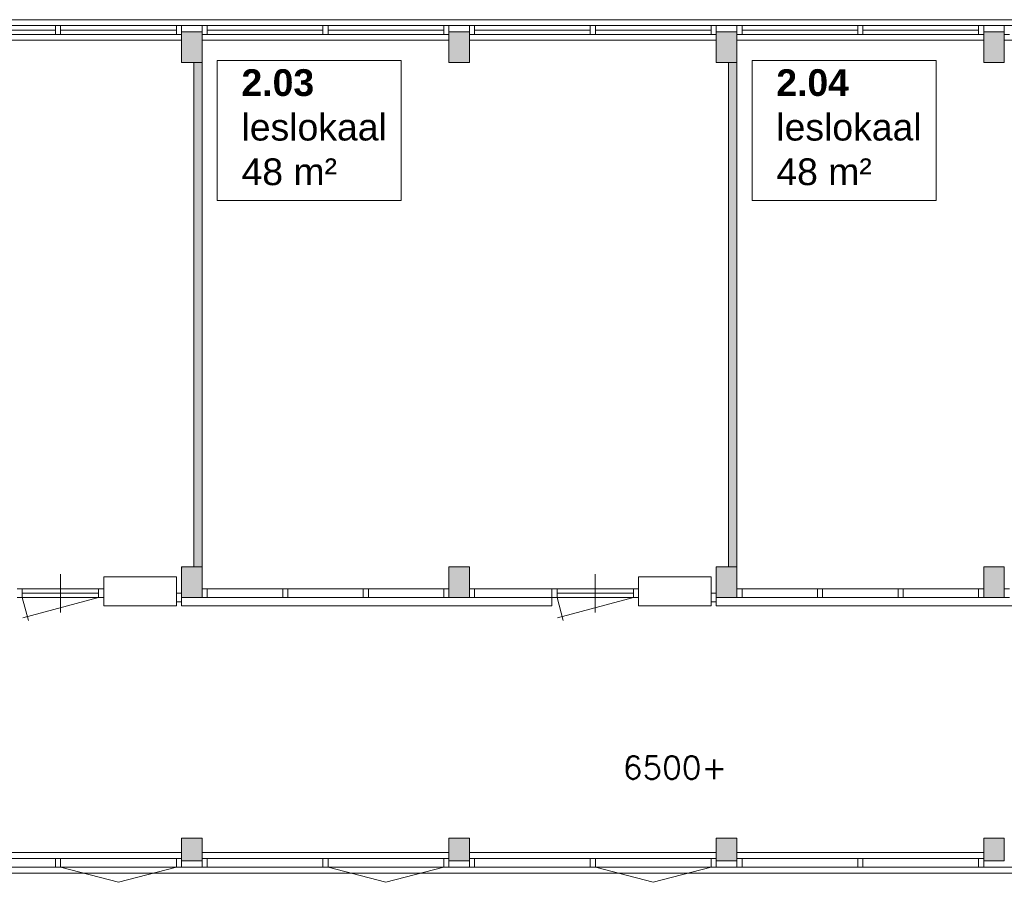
# Model space of a CAD drawing. Header units: millimetres. Extents: x 755778 to 1537169, y 90093 to 392038.
# Tile 94 of 134: x 1077323 to 1090211, y 348449 to 359738. Entities that reach past the tile are written whole.
import ezdxf

# ---------------------------------------------------------------- set-up
doc = ezdxf.new("R2010")
doc.units = ezdxf.units.MM
doc.layers.add('NIV 2HB', color=7, linetype='Continuous', lineweight=0)
doc.layers.add('RUIMTEnr', color=7, linetype='Continuous', lineweight=5)
doc.styles.add('ROMANS', font='romans.shx')
doc.styles.get("Standard").update_dxf_attribs({"font": 'arial.ttf'})

msp = doc.modelspace()

# ---------------------------------------------------------------- hatches: boundary and pattern name
at = {"layer": 'NIV 2HB', "lineweight": 5, "true_color": 0x555d61}
h = msp.add_hatch(color=251, dxfattribs=at)
h.paths.add_polyline_path([(1093440.6, 359578.1), (1093710.6, 359578.1), (1093710.6, 359178.1), (1093440.6, 359178.1)])
h.paths.add_polyline_path([(1089940.6, 359578.1), (1090210.6, 359578.1), (1090210.6, 359178.1), (1089940.6, 359178.1)])
h.paths.add_polyline_path([(1086440.6, 359578.1), (1086710.6, 359578.1), (1086710.6, 359178.1), (1086440.6, 359178.1)])
h.paths.add_polyline_path([(1082940.6, 359578.1), (1083210.6, 359578.1), (1083210.6, 359178.1), (1082940.6, 359178.1)])
h.paths.add_polyline_path([(1079440.6, 359578.1), (1079710.6, 359578.1), (1079710.6, 359178.1), (1079440.6, 359178.1)])
h.paths.add_polyline_path([(1075940.6, 359578.1), (1076210.6, 359578.1), (1076210.6, 359178.1), (1075940.6, 359178.1)])
h.paths.add_polyline_path([(1072440.6, 359578.1), (1072710.6, 359578.1), (1072710.6, 359178.1), (1072440.6, 359178.1)])
h.paths.add_polyline_path([(1068940.6, 359578.1), (1069210.6, 359578.1), (1069210.6, 359178.1), (1068940.6, 359178.1)])
h.paths.add_polyline_path([(1065440.6, 359578.1), (1065710.6, 359578.1), (1065710.6, 359178.1), (1065440.6, 359178.1)])
h.paths.add_polyline_path([(1061940.6, 359578.1), (1062210.6, 359578.1), (1062210.6, 359178.1), (1061940.6, 359178.1)])
h.paths.add_polyline_path([(1058440.6, 359578.1), (1058710.6, 359578.1), (1058710.6, 359178.1), (1058440.6, 359178.1)])
h.paths.add_polyline_path([(1055230.6, 359578.1), (1055500.6, 359578.1), (1055500.6, 359178.1), (1055230.6, 359178.1)], flags=16)
h.paths.add_polyline_path([(1054940.6, 352578.1), (1055210.6, 352578.1), (1055210.6, 352178.1), (1054940.6, 352178.1)])
h.paths.add_polyline_path([(1061940.6, 352578.1), (1062210.6, 352578.1), (1062210.6, 352178.1), (1061940.6, 352178.1)])
h.paths.add_polyline_path([(1065440.6, 352578.1), (1065710.6, 352578.1), (1065710.6, 352178.1), (1065440.6, 352178.1)])
h.paths.add_polyline_path([(1068940.6, 352578.1), (1069210.6, 352578.1), (1069210.6, 352178.1), (1068940.6, 352178.1)])
h.paths.add_polyline_path([(1075940.6, 352578.1), (1076210.6, 352578.1), (1076210.6, 352178.1), (1075940.6, 352178.1)])
h.paths.add_polyline_path([(1072440.6, 352578.1), (1072710.6, 352578.1), (1072710.6, 352178.1), (1072440.6, 352178.1)])
h.paths.add_polyline_path([(1079440.6, 352578.1), (1079710.6, 352578.1), (1079710.6, 352178.1), (1079440.6, 352178.1)])
h.paths.add_polyline_path([(1082940.6, 352578.1), (1083210.6, 352578.1), (1083210.6, 352178.1), (1082940.6, 352178.1)])
h.paths.add_polyline_path([(1086440.6, 352578.1), (1086710.6, 352578.1), (1086710.6, 352178.1), (1086440.6, 352178.1)])
h.paths.add_polyline_path([(1089940.6, 352578.1), (1090210.6, 352578.1), (1090210.6, 352178.1), (1089940.6, 352178.1)])
h.paths.add_polyline_path([(1093440.6, 352578.1), (1093710.6, 352578.1), (1093710.6, 352178.1), (1093440.6, 352178.1)])
h.paths.add_polyline_path([(1054325.6, 359578.1), (1055210.6, 359578.1), (1055210.6, 359178.1), (1054325.6, 359178.1)])
h.paths.add_polyline_path([(1055340.6, 359178.1), (1055340.6, 352578.1), (1055500.6, 352578.1), (1055500.6, 352178.1), (1055230.6, 352178.1), (1055230.6, 359578.1), (1055500.6, 359578.1), (1055500.6, 359178.1)])
h.paths.add_polyline_path([(1058595.6, 354198.1), (1058595.6, 352178.1), (1058355.6, 352178.1), (1058355.6, 352578.1), (1058435.6, 352578.1), (1058435.6, 354198.1)])
edge = h.paths.add_edge_path()
edge.add_line((1062134.6, 359111.1), (1062134.6, 359178.1))
edge = h.paths.add_edge_path()
edge.add_line((1062020.6, 359178.1), (1062020.6, 359111.1))
edge = h.paths.add_edge_path(flags=16)
edge.add_line((1062134.6, 359178.1), (1062020.6, 359178.1))
edge = h.paths.add_edge_path()
edge.add_line((1062134.6, 359111.1), (1062020.6, 359111.1))
at = {"layer": 'NIV 2HB', "lineweight": 5}
for color, points in [(7, [(1079710.6, 359178.1), (1079600.6, 359178.1), (1079600.6, 352578.1), (1079710.6, 352578.1)]), (7, [(1086710.6, 359178.1), (1086600.6, 359178.1), (1086600.6, 352578.1), (1086710.6, 352578.1)]), (251, [(1079710.6, 349028.1), (1079440.6, 349028.1), (1079440.6, 348728.1), (1079710.6, 348728.1), (1079710.6, 348760.1)]), (251, [(1083210.6, 349028.1), (1082940.6, 349028.1), (1082940.6, 348728.1), (1083210.6, 348728.1)]), (251, [(1086710.6, 349028.1), (1086440.6, 349028.1), (1086440.6, 348728.1), (1086710.6, 348728.1), (1086710.6, 348760.1)]), (251, [(1089940.6, 348728.1), (1090210.6, 348728.1), (1090210.6, 349028.1), (1089940.6, 349028.1)])]:
    msp.add_hatch(color=color, dxfattribs=at).paths.add_polyline_path(points)

# ---------------------------------------------------------------- linework, layer by layer
at = {"layer": 'NIV 2HB', "color": 7, "lineweight": 5}
for p, q in [((1055500.6, 359738.1), (1107440.6, 359738.1)), ((1077792.1, 359660.1), (1076075.6, 359660.1)), ((1077792.1, 359603.1), (1076277.6, 359603.1)), ((1079575.6, 359660.1), (1077859.1, 359660.1)), ((1079373.6, 359603.1), (1077859.1, 359603.1)), ((1079440.6, 359578.1), (1079710.6, 359578.1)), ((1079440.6, 359178.1), (1079440.6, 359578.1)), ((1081292.1, 359660.1), (1079575.6, 359660.1)), ((1079710.6, 359578.1), (1079710.6, 359178.1)), ((1081292.1, 359603.1), (1079777.6, 359603.1)), ((1083075.6, 359660.1), (1081359.1, 359660.1)), ((1082873.6, 359603.1), (1081359.1, 359603.1)), ((1082940.6, 359578.1), (1083210.6, 359578.1)), ((1082940.6, 359178.1), (1082940.6, 359578.1)), ((1084792.1, 359660.1), (1083075.6, 359660.1)), ((1083210.6, 359578.1), (1083210.6, 359178.1)), ((1084792.1, 359603.1), (1083277.6, 359603.1)), ((1086575.6, 359660.1), (1084859.1, 359660.1)), ((1086373.6, 359603.1), (1084859.1, 359603.1)), ((1086440.6, 359578.1), (1086710.6, 359578.1)), ((1086440.6, 359178.1), (1086440.6, 359578.1)), ((1088292.1, 359660.1), (1086575.6, 359660.1)), ((1086710.6, 359578.1), (1086710.6, 359178.1)), ((1088292.1, 359603.1), (1086777.6, 359603.1)), ((1090075.6, 359660.1), (1088359.1, 359660.1)), ((1089873.6, 359603.1), (1088359.1, 359603.1)), ((1089940.6, 359578.1), (1090210.6, 359578.1)), ((1089940.6, 359178.1), (1089940.6, 359578.1)), ((1091792.1, 359660.1), (1090075.6, 359660.1)), ((1090210.6, 359578.1), (1090210.6, 359178.1)), ((1076210.6, 359468.1), (1079440.6, 359468.1)), ((1077792.1, 359546.1), (1076277.6, 359546.1)), ((1079373.6, 359546.1), (1077859.1, 359546.1)), ((1079710.6, 359468.1), (1082940.6, 359468.1)), ((1081292.1, 359546.1), (1079777.6, 359546.1)), ((1082873.6, 359546.1), (1081359.1, 359546.1)), ((1083210.6, 359468.1), (1086440.6, 359468.1)), ((1084792.1, 359546.1), (1083277.6, 359546.1)), ((1086373.6, 359546.1), (1084859.1, 359546.1)), ((1086710.6, 359468.1), (1089940.6, 359468.1)), ((1088292.1, 359546.1), (1086777.6, 359546.1)), ((1089873.6, 359546.1), (1088359.1, 359546.1)), ((1090210.6, 359468.1), (1093440.6, 359468.1)), ((1079710.6, 359178.1), (1079440.6, 359178.1)), ((1079600.6, 359178.1), (1079600.6, 352578.1)), ((1079710.6, 359178.1), (1079600.6, 359178.1)), ((1079710.6, 352578.1), (1079710.6, 359178.1)), ((1083210.6, 359178.1), (1082940.6, 359178.1)), ((1086710.6, 359178.1), (1086440.6, 359178.1)), ((1086600.6, 359178.1), (1086600.6, 352578.1)), ((1086710.6, 359178.1), (1086600.6, 359178.1)), ((1086710.6, 352578.1), (1086710.6, 359178.1)), ((1090210.6, 359178.1), (1089940.6, 359178.1)), ((1077856.6, 351981.1), (1077856.6, 352481.1)), ((1079440.6, 352578.1), (1079710.6, 352578.1)), ((1079440.6, 352178.1), (1079440.6, 352578.1)), ((1079440.6, 352178.1), (1079440.6, 352578.1)), ((1079440.6, 352578.1), (1079710.6, 352578.1)), ((1079600.6, 352578.1), (1079710.6, 352578.1)), ((1079710.6, 352578.1), (1079710.6, 352178.1)), ((1079710.6, 352578.1), (1079710.6, 352178.1)), ((1082940.6, 352578.1), (1083210.6, 352578.1)), ((1082940.6, 352178.1), (1082940.6, 352578.1)), ((1082940.6, 352178.1), (1082940.6, 352578.1)), ((1082940.6, 352578.1), (1083210.6, 352578.1)), ((1083210.6, 352578.1), (1083210.6, 352178.1)), ((1083210.6, 352578.1), (1083210.6, 352178.1)), ((1084856.6, 351981.1), (1084856.6, 352481.1)), ((1086440.6, 352578.1), (1086710.6, 352578.1)), ((1086440.6, 352178.1), (1086440.6, 352578.1)), ((1086440.6, 352178.1), (1086440.6, 352578.1)), ((1086440.6, 352578.1), (1086710.6, 352578.1)), ((1086600.6, 352578.1), (1086710.6, 352578.1)), ((1086710.6, 352578.1), (1086710.6, 352178.1)), ((1086710.6, 352578.1), (1086710.6, 352178.1)), ((1089940.6, 352578.1), (1090210.6, 352578.1)), ((1089940.6, 352178.1), (1089940.6, 352578.1)), ((1089940.6, 352178.1), (1089940.6, 352578.1)), ((1089940.6, 352578.1), (1090210.6, 352578.1)), ((1090210.6, 352578.1), (1090210.6, 352178.1)), ((1090210.6, 352578.1), (1090210.6, 352178.1)), ((1078423.6, 352068.1), (1078423.6, 352448.1)), ((1078423.6, 352448.1), (1079373.6, 352448.1)), ((1079373.6, 352448.1), (1079373.6, 352068.1)), ((1085423.6, 352068.1), (1085423.6, 352448.1)), ((1085423.6, 352448.1), (1086373.6, 352448.1)), ((1086373.6, 352448.1), (1086373.6, 352068.1)), ((1078356.6, 352288.1), (1077356.6, 352288.1)), ((1078356.6, 352231.1), (1077356.6, 352231.1)), ((1079710.6, 352288.1), (1079710.6, 352178.1)), ((1079777.6, 352288.1), (1080765.6, 352288.1)), ((1080832.6, 352288.1), (1081819.6, 352288.1)), ((1081886.6, 352288.1), (1082873.6, 352288.1)), ((1083277.6, 352288.1), (1084289.6, 352288.1)), ((1084289.6, 352068.1), (1084289.6, 352288.1)), ((1085356.6, 352288.1), (1084356.6, 352288.1)), ((1085356.6, 352231.1), (1084356.6, 352231.1)), ((1086710.6, 352288.1), (1086710.6, 352178.1)), ((1086777.6, 352288.1), (1087765.6, 352288.1)), ((1087832.6, 352288.1), (1088819.6, 352288.1)), ((1088886.6, 352288.1), (1089873.6, 352288.1)), ((1077356.6, 352174.1), (1077436.9, 351874.2)), ((1078356.6, 352174.1), (1077356.6, 352174.1)), ((1078356.6, 352174.1), (1077363.5, 351908)), ((1079440.6, 352178.1), (1079440.6, 352068.1)), ((1079710.6, 352178.1), (1079440.6, 352178.1)), ((1079710.6, 352178.1), (1079440.6, 352178.1)), ((1079710.6, 352178.1), (1079440.6, 352178.1)), ((1079777.6, 352174.1), (1080765.6, 352174.1)), ((1080832.6, 352174.1), (1081819.6, 352174.1)), ((1081886.6, 352174.1), (1082873.6, 352174.1)), ((1083210.6, 352178.1), (1082940.6, 352178.1)), ((1083210.6, 352178.1), (1082940.6, 352178.1)), ((1083277.6, 352174.1), (1084289.6, 352174.1)), ((1084356.6, 352174.1), (1084436.9, 351874.2)), ((1085356.6, 352174.1), (1084356.6, 352174.1)), ((1085356.6, 352174.1), (1084363.5, 351908)), ((1086440.6, 352178.1), (1086440.6, 352068.1)), ((1086710.6, 352178.1), (1086440.6, 352178.1)), ((1086710.6, 352178.1), (1086440.6, 352178.1)), ((1086710.6, 352178.1), (1086440.6, 352178.1)), ((1086777.6, 352174.1), (1087765.6, 352174.1)), ((1087832.6, 352174.1), (1088819.6, 352174.1)), ((1088886.6, 352174.1), (1089873.6, 352174.1)), ((1090210.6, 352178.1), (1089940.6, 352178.1)), ((1090210.6, 352178.1), (1089940.6, 352178.1)), ((1079373.6, 352068.1), (1078423.6, 352068.1)), ((1079440.6, 352068.1), (1084289.6, 352068.1)), ((1086373.6, 352068.1), (1085423.6, 352068.1)), ((1086440.6, 352068.1), (1091289.6, 352068.1)), ((1079710.6, 349028.1), (1079440.6, 349028.1)), ((1079440.6, 349028.1), (1079440.6, 348728.1)), ((1079710.6, 348728.1), (1079710.6, 349028.1)), ((1083210.6, 349028.1), (1082940.6, 349028.1)), ((1082940.6, 349028.1), (1082940.6, 348728.1)), ((1083210.6, 348728.1), (1083210.6, 349028.1)), ((1086710.6, 349028.1), (1086440.6, 349028.1)), ((1086440.6, 349028.1), (1086440.6, 348728.1)), ((1086710.6, 348728.1), (1086710.6, 349028.1)), ((1090210.6, 349028.1), (1089940.6, 349028.1)), ((1089940.6, 349028.1), (1089940.6, 348728.1)), ((1090210.6, 348728.1), (1090210.6, 349028.1)), ((1076210.6, 348838.1), (1079440.6, 348838.1)), ((1077792.1, 348760.1), (1076277.6, 348760.1)), ((1079373.6, 348760.1), (1077859.1, 348760.1)), ((1079710.6, 348838.1), (1082940.6, 348838.1)), ((1081292.1, 348760.1), (1079777.6, 348760.1)), ((1082873.6, 348760.1), (1081359.1, 348760.1)), ((1083210.6, 348838.1), (1086440.6, 348838.1)), ((1084792.1, 348760.1), (1083277.6, 348760.1)), ((1086373.6, 348760.1), (1084859.1, 348760.1)), ((1086710.6, 348838.1), (1089940.6, 348838.1)), ((1088292.1, 348760.1), (1086777.6, 348760.1)), ((1089873.6, 348760.1), (1088359.1, 348760.1)), ((1077792.1, 348646.1), (1076075.6, 348646.1)), ((1079575.6, 348646.1), (1077859.1, 348646.1)), ((1079440.6, 348728.1), (1079710.6, 348728.1)), ((1081292.1, 348646.1), (1079575.6, 348646.1)), ((1083075.6, 348646.1), (1081359.1, 348646.1)), ((1082940.6, 348728.1), (1083210.6, 348728.1)), ((1084792.1, 348646.1), (1083075.6, 348646.1)), ((1086575.6, 348646.1), (1084859.1, 348646.1)), ((1086440.6, 348728.1), (1086710.6, 348728.1)), ((1088292.1, 348646.1), (1086575.6, 348646.1)), ((1090075.6, 348646.1), (1088359.1, 348646.1)), ((1089940.6, 348728.1), (1090210.6, 348728.1)), ((1091792.1, 348646.1), (1090075.6, 348646.1)), ((1061406.6, 348568.1), (1110940.6, 348568.1))]:
    msp.add_line(p, q, dxfattribs=at)
at = {"layer": 'NIV 2HB', "color": 7, "linetype": 'ByBlock', "lineweight": 5}
for p, q in [((1077859.1, 359660.1), (1077792.1, 359660.1)), ((1077792.1, 359660.1), (1077792.1, 359546.1)), ((1077859.1, 359660.1), (1077859.1, 359546.1)), ((1079440.6, 359660.1), (1079373.6, 359660.1)), ((1079373.6, 359660.1), (1079373.6, 359546.1)), ((1079440.6, 359660.1), (1079440.6, 359546.1)), ((1079777.6, 359660.1), (1079710.6, 359660.1)), ((1079710.6, 359660.1), (1079710.6, 359546.1)), ((1079777.6, 359660.1), (1079777.6, 359546.1)), ((1081359.1, 359660.1), (1081292.1, 359660.1)), ((1081292.1, 359660.1), (1081292.1, 359546.1)), ((1081359.1, 359660.1), (1081359.1, 359546.1)), ((1082940.6, 359660.1), (1082873.6, 359660.1)), ((1082873.6, 359660.1), (1082873.6, 359546.1)), ((1082940.6, 359660.1), (1082940.6, 359546.1)), ((1083277.6, 359660.1), (1083210.6, 359660.1)), ((1083210.6, 359660.1), (1083210.6, 359546.1)), ((1083277.6, 359660.1), (1083277.6, 359546.1)), ((1084859.1, 359660.1), (1084792.1, 359660.1)), ((1084792.1, 359660.1), (1084792.1, 359546.1)), ((1084859.1, 359660.1), (1084859.1, 359546.1)), ((1086440.6, 359660.1), (1086373.6, 359660.1)), ((1086373.6, 359660.1), (1086373.6, 359546.1)), ((1086440.6, 359660.1), (1086440.6, 359546.1)), ((1086777.6, 359660.1), (1086710.6, 359660.1)), ((1086710.6, 359660.1), (1086710.6, 359546.1)), ((1086777.6, 359660.1), (1086777.6, 359546.1)), ((1088359.1, 359660.1), (1088292.1, 359660.1)), ((1088292.1, 359660.1), (1088292.1, 359546.1)), ((1088359.1, 359660.1), (1088359.1, 359546.1)), ((1089940.6, 359660.1), (1089873.6, 359660.1)), ((1089873.6, 359660.1), (1089873.6, 359546.1)), ((1089940.6, 359660.1), (1089940.6, 359546.1)), ((1090277.6, 359660.1), (1090210.6, 359660.1)), ((1090210.6, 359660.1), (1090210.6, 359546.1)), ((1077792.1, 359546.1), (1077859.1, 359546.1)), ((1079373.6, 359546.1), (1079440.6, 359546.1)), ((1079710.6, 359546.1), (1079777.6, 359546.1)), ((1081292.1, 359546.1), (1081359.1, 359546.1)), ((1082873.6, 359546.1), (1082940.6, 359546.1)), ((1083210.6, 359546.1), (1083277.6, 359546.1)), ((1084792.1, 359546.1), (1084859.1, 359546.1)), ((1086373.6, 359546.1), (1086440.6, 359546.1)), ((1086710.6, 359546.1), (1086777.6, 359546.1)), ((1088292.1, 359546.1), (1088359.1, 359546.1)), ((1089873.6, 359546.1), (1089940.6, 359546.1)), ((1090210.6, 359546.1), (1090277.6, 359546.1)), ((1077356.6, 352288.1), (1077289.6, 352288.1)), ((1077356.6, 352288.1), (1077356.6, 352174.1)), ((1078423.6, 352288.1), (1078356.6, 352288.1)), ((1078356.6, 352288.1), (1078356.6, 352174.1)), ((1078423.6, 352288.1), (1078423.6, 352174.1)), ((1079440.6, 352232.1), (1079373.6, 352232.1)), ((1079373.6, 352232.1), (1079373.6, 352118.1)), ((1079440.6, 352232.1), (1079440.6, 352118.1)), ((1079777.6, 352288.1), (1079710.6, 352288.1)), ((1079710.6, 352174.1), (1079710.6, 352288.1)), ((1079777.6, 352174.1), (1079777.6, 352288.1)), ((1080832.6, 352288.1), (1080765.6, 352288.1)), ((1080765.6, 352174.1), (1080765.6, 352288.1)), ((1080832.6, 352174.1), (1080832.6, 352288.1)), ((1081886.6, 352288.1), (1081819.6, 352288.1)), ((1081819.6, 352174.1), (1081819.6, 352288.1)), ((1081886.6, 352174.1), (1081886.6, 352288.1)), ((1082940.6, 352288.1), (1082873.6, 352288.1)), ((1082873.6, 352174.1), (1082873.6, 352288.1)), ((1082940.6, 352174.1), (1082940.6, 352288.1)), ((1083277.6, 352288.1), (1083210.6, 352288.1)), ((1083210.6, 352288.1), (1083210.6, 352174.1)), ((1083277.6, 352288.1), (1083277.6, 352174.1)), ((1084356.6, 352288.1), (1084289.6, 352288.1)), ((1084289.6, 352288.1), (1084289.6, 352174.1)), ((1084356.6, 352288.1), (1084356.6, 352174.1)), ((1085423.6, 352288.1), (1085356.6, 352288.1)), ((1085356.6, 352288.1), (1085356.6, 352174.1)), ((1085423.6, 352288.1), (1085423.6, 352174.1)), ((1086440.6, 352232.1), (1086373.6, 352232.1)), ((1086373.6, 352232.1), (1086373.6, 352118.1)), ((1086440.6, 352232.1), (1086440.6, 352118.1)), ((1086777.6, 352288.1), (1086710.6, 352288.1)), ((1086710.6, 352174.1), (1086710.6, 352288.1)), ((1086777.6, 352174.1), (1086777.6, 352288.1)), ((1087832.6, 352288.1), (1087765.6, 352288.1)), ((1087765.6, 352174.1), (1087765.6, 352288.1)), ((1087832.6, 352174.1), (1087832.6, 352288.1)), ((1088886.6, 352288.1), (1088819.6, 352288.1)), ((1088819.6, 352174.1), (1088819.6, 352288.1)), ((1088886.6, 352174.1), (1088886.6, 352288.1)), ((1089940.6, 352288.1), (1089873.6, 352288.1)), ((1089873.6, 352174.1), (1089873.6, 352288.1)), ((1089940.6, 352174.1), (1089940.6, 352288.1)), ((1090277.6, 352288.1), (1090210.6, 352288.1)), ((1090210.6, 352288.1), (1090210.6, 352174.1)), ((1077289.6, 352174.1), (1077356.6, 352174.1)), ((1078356.6, 352174.1), (1078423.6, 352174.1)), ((1079373.6, 352118.1), (1079440.6, 352118.1)), ((1079710.6, 352174.1), (1079777.6, 352174.1)), ((1080765.6, 352174.1), (1080832.6, 352174.1)), ((1081819.6, 352174.1), (1081886.6, 352174.1)), ((1082873.6, 352174.1), (1082940.6, 352174.1)), ((1083210.6, 352174.1), (1083277.6, 352174.1)), ((1084289.6, 352174.1), (1084356.6, 352174.1)), ((1085356.6, 352174.1), (1085423.6, 352174.1)), ((1086373.6, 352118.1), (1086440.6, 352118.1)), ((1086710.6, 352174.1), (1086777.6, 352174.1)), ((1087765.6, 352174.1), (1087832.6, 352174.1)), ((1088819.6, 352174.1), (1088886.6, 352174.1)), ((1089873.6, 352174.1), (1089940.6, 352174.1)), ((1090210.6, 352174.1), (1090277.6, 352174.1)), ((1077859.1, 348760.1), (1077792.1, 348760.1)), ((1077792.1, 348760.1), (1077792.1, 348646.1)), ((1077859.1, 348760.1), (1077859.1, 348646.1)), ((1079440.6, 348760.1), (1079373.6, 348760.1)), ((1079373.6, 348760.1), (1079373.6, 348646.1)), ((1079440.6, 348760.1), (1079440.6, 348646.1)), ((1079777.6, 348760.1), (1079710.6, 348760.1)), ((1079710.6, 348760.1), (1079710.6, 348646.1)), ((1079777.6, 348760.1), (1079777.6, 348646.1)), ((1081359.1, 348760.1), (1081292.1, 348760.1)), ((1081292.1, 348760.1), (1081292.1, 348646.1)), ((1081359.1, 348760.1), (1081359.1, 348646.1)), ((1082940.6, 348760.1), (1082873.6, 348760.1)), ((1082873.6, 348760.1), (1082873.6, 348646.1)), ((1082940.6, 348760.1), (1082940.6, 348646.1)), ((1083277.6, 348760.1), (1083210.6, 348760.1)), ((1083210.6, 348760.1), (1083210.6, 348646.1)), ((1083277.6, 348760.1), (1083277.6, 348646.1)), ((1084859.1, 348760.1), (1084792.1, 348760.1)), ((1084792.1, 348760.1), (1084792.1, 348646.1)), ((1084859.1, 348760.1), (1084859.1, 348646.1)), ((1086440.6, 348760.1), (1086373.6, 348760.1)), ((1086373.6, 348760.1), (1086373.6, 348646.1)), ((1086440.6, 348760.1), (1086440.6, 348646.1)), ((1086777.6, 348760.1), (1086710.6, 348760.1)), ((1086710.6, 348760.1), (1086710.6, 348646.1)), ((1086777.6, 348760.1), (1086777.6, 348646.1)), ((1088359.1, 348760.1), (1088292.1, 348760.1)), ((1088292.1, 348760.1), (1088292.1, 348646.1)), ((1088359.1, 348760.1), (1088359.1, 348646.1)), ((1089940.6, 348760.1), (1089873.6, 348760.1)), ((1089873.6, 348760.1), (1089873.6, 348646.1)), ((1089940.6, 348760.1), (1089940.6, 348646.1)), ((1077792.1, 348646.1), (1077859.1, 348646.1)), ((1079373.6, 348646.1), (1079440.6, 348646.1)), ((1079710.6, 348646.1), (1079777.6, 348646.1)), ((1081292.1, 348646.1), (1081359.1, 348646.1)), ((1082873.6, 348646.1), (1082940.6, 348646.1)), ((1083210.6, 348646.1), (1083277.6, 348646.1)), ((1084792.1, 348646.1), (1084859.1, 348646.1)), ((1086373.6, 348646.1), (1086440.6, 348646.1)), ((1086710.6, 348646.1), (1086777.6, 348646.1)), ((1088292.1, 348646.1), (1088359.1, 348646.1)), ((1089873.6, 348646.1), (1089940.6, 348646.1))]:
    msp.add_line(p, q, dxfattribs=at)
at = {"layer": 'NIV 2HB', "color": 0, "linetype": 'Continuous', "lineweight": 5}
for p, q in [((1079446.7, 352566.4), (1079440.6, 352570.6)), ((1079440.6, 352561.4), (1079446.6, 352566.4))]:
    msp.add_line(p, q, dxfattribs=at)
at = {"layer": 'NIV 2HB', "color": 7, "linetype": 'Continuous', "lineweight": 5}
for p, q in [((1077859.1, 348646.1), (1078616.3, 348448.7)), ((1078616.3, 348448.7), (1079373.6, 348646.1)), ((1081359.1, 348646.1), (1082116.3, 348448.7)), ((1082116.3, 348448.7), (1082873.6, 348646.1)), ((1084859.1, 348646.1), (1085616.3, 348448.7)), ((1085616.3, 348448.7), (1086373.6, 348646.1))]:
    msp.add_line(p, q, dxfattribs=at)
at = {"layer": 'RUIMTEnr', "lineweight": 5}
for points in [[(1079908.7, 359202.8), (1082318.3, 359202.8), (1082318.3, 357373.2), (1079908.7, 357373.2)], [(1086908.7, 359202.8), (1089318.3, 359202.8), (1089318.3, 357373.2), (1086908.7, 357373.2)]]:
    msp.add_lwpolyline(points, close=True, dxfattribs=at)

# ---------------------------------------------------------------- texts
at = {"layer": 'NIV 2HB', "color": 7, "lineweight": 5, "style": 'ROMANS'}
msp.add_text('6500+', height=300, dxfattribs=at).set_placement((1085217.6, 349799.8))
at = {"layer": 'RUIMTEnr', "lineweight": 5, "char_height": 350, "attachment_point": 4, "rotation": 0.04243}
for s, insert in [('{\\fArial|b1|i0|c0|p34;2.03\\P}leslokaal\\P48 m²', (1080226.2, 358328.5)), ('{\\fArial|b1|i0|c0|p34;2.04\\P}leslokaal\\P48 m²', (1087226.2, 358328.5))]:
    msp.add_mtext_dynamic_manual_height_columns(s, width=2951.731, gutter_width=121.2, heights=[0], dxfattribs=dict(at, insert=insert))

doc.saveas('drawing.dxf')
